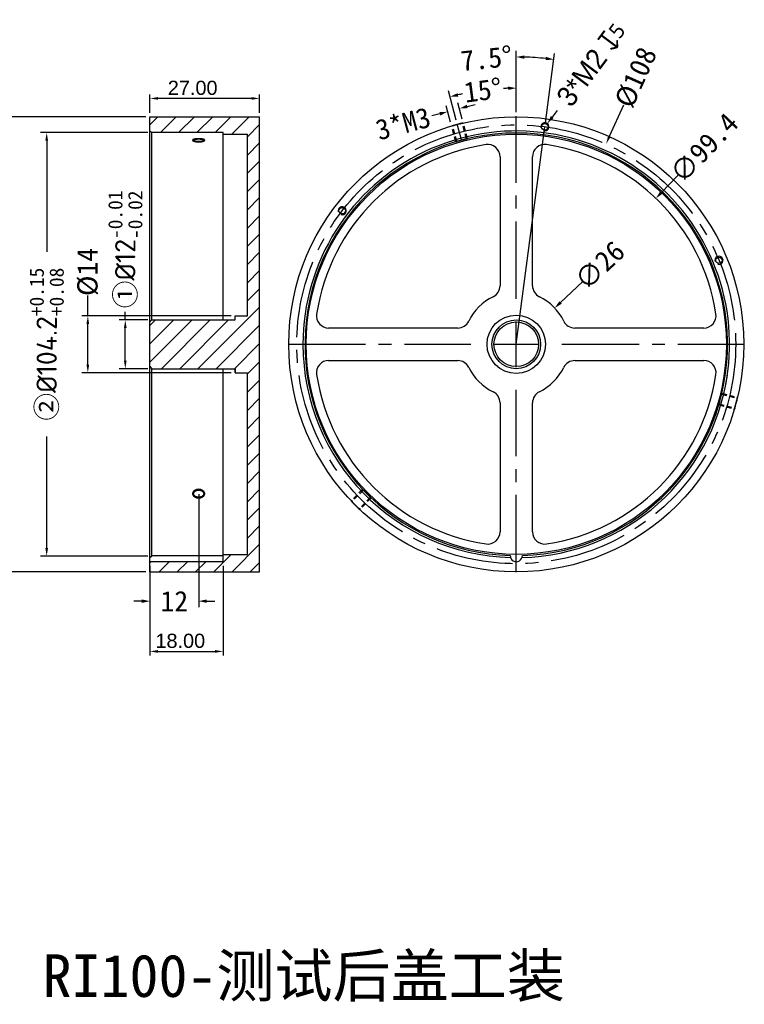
# Model space of a CAD drawing. Header units: inches. Extents: x 47 to 361, y 20 to 263.
# Tile 4 of 4: x 182 to 361, y 20 to 263. Entities that reach past the tile are written whole.
import ezdxf

# ---------------------------------------------------------------- set-up
doc = ezdxf.new("R2010")
doc.units = ezdxf.units.IN
doc.header["$MEASUREMENT"] = 0
doc.linetypes.add('CENTER2', pattern=[28.575, 19.05, -3.175, 3.175, -3.175])
doc.linetypes.add('HIDDEN', pattern=[1.905, 1.27, -0.635])
doc.layers.add('02___PRT_ALL_AXES', color=7, linetype='Continuous')
doc.layers.add('尺寸', color=7, linetype='Continuous')
doc.layers.add('标注', color=4, linetype='Continuous', lineweight=13)
doc.styles.get("Standard").update_dxf_attribs({"font": 'arial.ttf'})
doc.styles.add('宋体', font='SimSun.ttf')
doc.styles.add('宋体3.5', font='SimSun.ttf', dxfattribs={"height": 5})
doc.dimstyles.new('ISO-25$0', dxfattribs={"dimtxt": 3.5, "dimasz": 2, "dimexe": 1, "dimexo": 1, "dimgap": 0.8, "dimtad": 1, "dimtoh": 1, "dimzin": 1, "dimdsep": 46, "dimtxsty": 'Standard', "dimcen": 0, "dimclrd": 256, "dimclre": 256, "dimclrt": 256, "dimadec": 0, "dimazin": 3, "dimtfac": 1, "dimtmove": 0, "dimatfit": 3, "dimfxl": 1, "dimlwd": -1, "dimarcsym": 0})
doc.dimstyles.new('宋体3.5', dxfattribs={"dimtxt": 5, "dimasz": 2, "dimexe": 1.5, "dimexo": 1, "dimtad": 0, "dimdsep": 46, "dimtxsty": '宋体3.5', "dimblk": '_FILLED', "dimcen": 0.09, "dimadec": 3, "dimazin": 2, "dimtp": 0.001, "dimtm": 0.001, "dimtfac": 1, "dimtofl": 0, "dimtmove": 0, "dimatfit": 3, "dimldrblk": '_FILLED', "dimfxl": 1, "dimtolj": 1, "dimarcsym": 0})
doc.dimstyles.new('宋体3.5 直径', dxfattribs={"dimtxt": 5, "dimasz": 2, "dimexe": 1.5, "dimexo": 1, "dimtad": 0, "dimdsep": 46, "dimtxsty": '宋体3.5', "dimcen": 0.09, "dimadec": 3, "dimazin": 2, "dimtp": 0.001, "dimtm": 0.001, "dimtfac": 1, "dimtofl": 0, "dimtmove": 0, "dimatfit": 3, "dimfxl": 1, "dimtolj": 1, "dimarcsym": 0})

# ---------------------------------------------------------------- blocks, each defined once
blk = doc.blocks.new('*D12')
at = {"layer": 'Defpoints', "color": 0, "transparency": 16777216}
for p in [(214.37, 238.72), (176.76, 126.72), (214.37, 126.72)]:
    blk.add_point(p, dxfattribs=at)
at = {"layer": '尺寸', "color": 0, "lineweight": -2, "transparency": 16777216}
for p, q in [((213.37, 238.72), (175.26, 238.72)), ((176.76, 236.72), (176.76, 190.16)), ((176.76, 128.72), (176.76, 175.28)), ((213.37, 126.72), (175.26, 126.72))]:
    blk.add_line(p, q, dxfattribs=at)
at = {"layer": '尺寸', "color": 0, "transparency": 16777216}
for points in [[(176.43, 236.72), (177.1, 236.72), (176.76, 238.72)], [(176.43, 128.72), (177.1, 128.72), (176.76, 126.72)]]:
    blk.add_solid(points, dxfattribs=at)
at = {"layer": '尺寸', "color": 0, "transparency": 16777216, "insert": (176.76, 182.72), "char_height": 5, "attachment_point": 5, "rotation": 90, "style": '宋体3.5'}
blk.add_mtext('\\A1;%%C112', dxfattribs=at)
blk = doc.blocks.new('*D13')
at = {"layer": 'Defpoints', "color": 0, "transparency": 16777216}
for p in [(214.87, 188.72), (208.3, 176.72), (214.87, 176.72)]:
    blk.add_point(p, dxfattribs=at)
at = {"layer": '尺寸', "color": 0, "lineweight": -2, "transparency": 16777216}
for p, q in [((208.3, 188.72), (208.3, 190.72)), ((213.87, 188.72), (206.8, 188.72)), ((208.3, 178.72), (208.3, 186.72)), ((213.87, 176.72), (206.8, 176.72))]:
    blk.add_line(p, q, dxfattribs=at)
at = {"layer": '尺寸', "color": 0, "transparency": 16777216}
for points in [[(207.97, 186.72), (208.64, 186.72), (208.3, 188.72)], [(207.97, 178.72), (208.64, 178.72), (208.3, 176.72)]]:
    blk.add_solid(points, dxfattribs=at)
at = {"layer": '尺寸', "color": 0, "transparency": 16777216, "insert": (208.3, 206.07), "char_height": 5, "attachment_point": 5, "rotation": 90, "style": '宋体3.5'}
blk.add_mtext('\\A1;①{\\fISOCPEUR|b0|i0|c0|p34;%%C12\\fSimSun|b0|i0|c134|p2;\\H0.7x;\\S-0.01^ -0.02;}', dxfattribs=at)
blk = doc.blocks.new('*D14')
at = {"layer": 'Defpoints', "color": 0, "transparency": 16777216}
for p in [(235.37, 189.72), (199.09, 175.72), (235.37, 175.72)]:
    blk.add_point(p, dxfattribs=at)
at = {"layer": '尺寸', "color": 0, "lineweight": -2, "transparency": 16777216}
for p, q in [((199.09, 189.72), (199.09, 194.77)), ((234.37, 189.72), (197.59, 189.72)), ((199.09, 177.72), (199.09, 187.72)), ((234.37, 175.72), (197.59, 175.72))]:
    blk.add_line(p, q, dxfattribs=at)
at = {"layer": '尺寸', "color": 0, "transparency": 16777216}
for points in [[(198.75, 187.72), (199.42, 187.72), (199.09, 189.72)], [(198.75, 177.72), (199.42, 177.72), (199.09, 175.72)]]:
    blk.add_solid(points, dxfattribs=at)
at = {"layer": '尺寸', "color": 0, "transparency": 16777216, "insert": (199.09, 200.52), "char_height": 5, "attachment_point": 5, "rotation": 90, "style": '宋体3.5'}
blk.add_mtext('\\A1;%%C14', dxfattribs=at)
blk = doc.blocks.new('*U3')
at = {"layer": '尺寸', "color": 0, "linetype": 'CENTER2', "transparency": 16777216}
blk.add_line((0.55, -2.05), (-0.55, 2.05), dxfattribs=at)
blk = doc.blocks.new('*U4')
at = {"layer": '尺寸', "color": 0, "linetype": 'CENTER2', "transparency": 16777216}
for p, q in [((0, 11.2), (0, 56.12)), ((-56.12, 0), (-11.2, 0)), ((11.2, 0), (56.12, 0)), ((0, -56.12), (0, -11.2))]:
    blk.add_line(p, q, dxfattribs=at)
at = {"layer": '尺寸', "color": 0, "linetype": 'Continuous', "transparency": 16777216}
for p, q in [((0, -5.6), (0, 5.6)), ((-5.6, 0), (5.6, 0))]:
    blk.add_line(p, q, dxfattribs=at)
blk = doc.blocks.new('_FILLED')
at = {"color": 0, "linetype": 'ByBlock'}
blk.add_solid([(0, 0), (-1, 0.21), (-1, -0.21)], dxfattribs=at)
blk = doc.blocks.new('*D5')
at = {"layer": 'Defpoints', "color": 0, "transparency": 16777216}
for p in [(310.69, 253.16), (304.53, 238.84), (311.58, 236.26), (304.53, 193.92), (304.53, 182.72)]:
    blk.add_point(p, dxfattribs=at)
at = {"layer": '尺寸', "color": 0, "lineweight": -2, "transparency": 16777216}
for p, q in [((304.53, 239.84), (304.53, 254.93)), ((311.71, 237.25), (313.95, 254.31))]:
    blk.add_line(p, q, dxfattribs=at)
blk.add_arc((304.53, 182.72), 70.71, 84.1207, 88.3793, dxfattribs=at)
at = {"layer": '尺寸', "color": 0, "lineweight": -2, "transparency": 16777216, "xscale": 2, "yscale": 2, "zscale": 2}
for p, rotation in [((304.53, 253.43), 179.1896722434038), ((313.76, 252.83), 353.3103277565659)]:
    blk.add_blockref('_FILLED', p, dxfattribs=dict(at, rotation=rotation))
at = {"layer": '尺寸', "color": 0, "transparency": 16777216, "insert": (297.18, 253.05), "char_height": 5, "attachment_point": 5, "rotation": 5.9654, "style": '宋体3.5'}
blk.add_mtext('\\A1;7.5°', dxfattribs=at)
blk = doc.blocks.new('*D6')
at = {"layer": 'Defpoints', "color": 0, "transparency": 16777216}
for p in [(299.03, 245.53), (304.53, 238.84), (290.01, 236.91), (291.11, 232.81), (304.53, 193.92)]:
    blk.add_point(p, dxfattribs=at)
at = {"layer": '尺寸', "color": 0, "lineweight": -2, "transparency": 16777216}
for p, q in [((304.53, 239.84), (304.53, 247.27)), ((289.75, 237.88), (287.82, 245.07))]:
    blk.add_line(p, q, dxfattribs=at)
for start, end in [(91.8177, 92.8652), (102.1348, 103.1823)]:
    blk.add_arc((304.53, 182.72), 63.04, start, end, dxfattribs=at)
at = {"layer": '尺寸', "color": 0, "lineweight": -2, "transparency": 16777216, "xscale": 2, "yscale": 2, "zscale": 2}
for p, rotation in [((304.53, 245.77), 0.9088567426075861), ((288.21, 243.62), 194.0911432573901)]:
    blk.add_blockref('_FILLED', p, dxfattribs=dict(at, rotation=rotation))
at = {"layer": '尺寸', "color": 0, "transparency": 16777216, "insert": (296.3, 245.23), "char_height": 5, "attachment_point": 5, "rotation": 7.5, "style": '宋体3.5'}
blk.add_mtext('\\A1;15°', dxfattribs=at)
blk = doc.blocks.new('*D7')
at = {"layer": 'Defpoints', "color": 0, "transparency": 16777216}
for p in [(338.88, 218.64), (270.17, 146.81)]:
    blk.add_point(p, dxfattribs=at)
at = {"layer": '尺寸', "color": 0, "lineweight": -2, "transparency": 16777216}
for p, q in [((344.3, 224.3), (340.27, 220.08)), ((304.44, 182.72), (304.62, 182.72)), ((304.53, 182.63), (304.53, 182.81))]:
    blk.add_line(p, q, dxfattribs=at)
at = {"layer": '尺寸', "color": 0, "lineweight": -2, "transparency": 16777216, "xscale": 2, "yscale": 2, "zscale": 2, "rotation": 226.2700988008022}
blk.add_blockref('_FILLED', (338.88, 218.64), dxfattribs=at)
at = {"layer": '尺寸', "color": 0, "transparency": 16777216, "insert": (350.75, 231.04), "char_height": 5, "attachment_point": 5, "rotation": 46.2701, "style": '宋体3.5'}
blk.add_mtext('\\A1;∅99.4', dxfattribs=at)
blk = doc.blocks.new('*D8')
at = {"layer": 'Defpoints', "color": 0, "transparency": 16777216}
for p in [(313.98, 191.65), (295.08, 173.8)]:
    blk.add_point(p, dxfattribs=at)
at = {"layer": '尺寸', "color": 0, "lineweight": -2, "transparency": 16777216}
for p, q in [((320.92, 198.2), (315.44, 193.02)), ((304.44, 182.72), (304.62, 182.72)), ((304.53, 182.63), (304.53, 182.81))]:
    blk.add_line(p, q, dxfattribs=at)
at = {"layer": '尺寸', "color": 0, "lineweight": -2, "transparency": 16777216, "xscale": 2, "yscale": 2, "zscale": 2, "rotation": 223.3503963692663}
blk.add_blockref('_FILLED', (313.98, 191.65), dxfattribs=at)
at = {"layer": '尺寸', "color": 0, "transparency": 16777216, "insert": (325.06, 202.11), "char_height": 5, "attachment_point": 5, "rotation": 43.3504, "style": '宋体3.5'}
blk.add_mtext('\\A1;∅26', dxfattribs=at)
blk = doc.blocks.new('*D10')
at = {"layer": 'Defpoints', "color": 0}
for p in [(214.87, 234.82), (188.96, 130.62), (214.87, 130.62)]:
    blk.add_point(p, dxfattribs=at)
at = {"layer": '尺寸', "color": 0, "lineweight": -2}
for p, q in [((213.87, 234.82), (187.46, 234.82)), ((188.96, 232.82), (188.96, 205.45)), ((188.96, 132.62), (188.96, 160.05)), ((213.87, 130.62), (187.46, 130.62))]:
    blk.add_line(p, q, dxfattribs=at)
at = {"layer": '尺寸', "color": 0}
for points in [[(189.3, 232.82), (188.63, 232.82), (188.96, 234.82)], [(188.63, 132.62), (189.3, 132.62), (188.96, 130.62)]]:
    blk.add_solid(points, dxfattribs=at)
at = {"layer": '尺寸', "color": 0, "insert": (188.96, 182.75), "char_height": 5, "attachment_point": 5, "rotation": 90, "style": '宋体3.5'}
blk.add_mtext('\\A1;②\\fISOCPEUR|b0|i0|c0|p34;%%C104.2\\fSimSun|b0|i0|c134|p2;{\\H0.7x;\\S+0.15^ +0.08;}', dxfattribs=at)
blk = doc.blocks.new('*D11')
at = {"layer": 'Defpoints', "color": 0, "transparency": 16777216}
for p in [(290.54, 240.74), (288.59, 236.41), (291.49, 237.18)]:
    blk.add_point(p, dxfattribs=at)
at = {"layer": '尺寸', "color": 0, "lineweight": -2, "transparency": 16777216}
for p, q in [((288.33, 237.37), (287.25, 241.41)), ((291.23, 238.15), (290.15, 242.18)), ((292.47, 241.25), (294.4, 241.77)), ((285.71, 239.44), (283.78, 238.92))]:
    blk.add_line(p, q, dxfattribs=at)
at = {"layer": '尺寸', "color": 0, "lineweight": -2, "transparency": 16777216, "xscale": 2, "yscale": 2, "zscale": 2}
for p, rotation in [((287.64, 239.96), 15.00000000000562), ((290.54, 240.74), 195.0000000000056)]:
    blk.add_blockref('_FILLED', p, dxfattribs=dict(at, rotation=rotation))
at = {"layer": '尺寸', "color": 0, "transparency": 16777216, "insert": (276.68, 237.02), "char_height": 5, "attachment_point": 5, "rotation": 15, "style": '宋体3.5'}
blk.add_mtext('\\A1;3*M3', dxfattribs=at)
blk = doc.blocks.new('*D15')
at = {"layer": 'Defpoints', "color": 0, "transparency": 16777216}
for p in [(226.37, 146.85), (214.37, 126.72), (226.37, 119.51)]:
    blk.add_point(p, dxfattribs=at)
at = {"layer": '尺寸', "color": 0, "lineweight": -2, "transparency": 16777216}
for p, q in [((226.37, 145.85), (226.37, 118.01)), ((214.37, 125.72), (214.37, 118.01)), ((212.37, 119.51), (210.37, 119.51)), ((228.37, 119.51), (230.37, 119.51))]:
    blk.add_line(p, q, dxfattribs=at)
at = {"layer": '尺寸', "color": 0, "lineweight": -2, "transparency": 16777216, "xscale": 2, "yscale": 2, "zscale": 2}
blk.add_blockref('_FILLED', (214.37, 119.51), dxfattribs=at)
at = {"layer": '尺寸', "color": 0, "lineweight": -2, "transparency": 16777216, "xscale": 2, "yscale": 2, "zscale": 2, "rotation": 180}
blk.add_blockref('_FILLED', (226.37, 119.51), dxfattribs=at)
at = {"layer": '尺寸', "color": 0, "transparency": 16777216, "insert": (220.37, 119.51), "char_height": 5, "attachment_point": 5, "style": '宋体3.5'}
blk.add_mtext('\\A1;12', dxfattribs=at)
blk = doc.blocks.new('*D16')
at = {"layer": 'Defpoints', "color": 0, "transparency": 16777216}
for p in [(326.61, 232), (282.44, 133.45)]:
    blk.add_point(p, dxfattribs=at)
at = {"layer": '尺寸', "color": 0, "lineweight": -2, "transparency": 16777216}
for p, q in [((330.92, 241.61), (327.43, 233.83)), ((304.44, 182.72), (304.62, 182.72)), ((304.53, 182.63), (304.53, 182.81))]:
    blk.add_line(p, q, dxfattribs=at)
at = {"layer": '尺寸', "color": 0, "transparency": 16777216}
blk.add_solid([(327.13, 233.96), (327.74, 233.69), (326.61, 232)], dxfattribs=at)
at = {"layer": '尺寸', "color": 0, "transparency": 16777216, "insert": (333.97, 248.41), "char_height": 5, "attachment_point": 5, "rotation": 65.8598, "style": '宋体3.5'}
blk.add_mtext('\\A1;%%C108', dxfattribs=at)
blk = doc.blocks.new('*D17')
at = {"layer": 'Defpoints', "color": 0, "transparency": 16777216}
for p in [(310.98, 235.46), (312.18, 237.06)]:
    blk.add_point(p, dxfattribs=at)
at = {"layer": '尺寸', "color": 0, "lineweight": -2, "transparency": 16777216}
for p, q in [((314.58, 240.26), (313.38, 238.66)), ((311.49, 236.26), (311.67, 236.26)), ((311.58, 236.17), (311.58, 236.35))]:
    blk.add_line(p, q, dxfattribs=at)
at = {"layer": '尺寸', "color": 0, "lineweight": -2, "transparency": 16777216, "xscale": 2, "yscale": 2, "zscale": 2, "rotation": 233.0935490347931}
blk.add_blockref('_FILLED', (312.18, 237.06), dxfattribs=at)
at = {"layer": '尺寸', "color": 0, "transparency": 16777216, "insert": (323.11, 251.62), "char_height": 5, "attachment_point": 5, "rotation": 53.0935, "style": '宋体3.5'}
blk.add_mtext('\\A1;{\\fMS PGothic|b0|i0|c134|p34;3*M2 \\Fgdt|c0;\\H1.08333x;x\\fMicrosoft YaHei UI|b0|i0|c134|p34;\\H0.69231x;5}', dxfattribs=at)
blk = doc.blocks.new('*D18')
at = {"lineweight": -2, "transparency": 16777216}
for p, q in [((214.37, 239.72), (214.37, 244.23)), ((241.37, 239.72), (241.37, 244.23))]:
    blk.add_line(p, q, dxfattribs=at)
at = {"transparency": 16777216}
blk.add_line((239.37, 243.23), (216.37, 243.23), dxfattribs=at)
for points in [[(216.37, 243.57), (216.37, 242.9), (214.37, 243.23)], [(239.37, 243.57), (239.37, 242.9), (241.37, 243.23)]]:
    blk.add_solid(points, dxfattribs=at)
at = {"layer": 'Defpoints', "color": 0, "transparency": 16777216}
for p in [(214.37, 243.23), (214.37, 238.72), (241.37, 238.72)]:
    blk.add_point(p, dxfattribs=at)
at = {"transparency": 16777216, "insert": (224.89, 245.82), "char_height": 3.5, "attachment_point": 5}
blk.add_mtext('27.00', dxfattribs=at)
blk = doc.blocks.new('*D19')
at = {"lineweight": -2, "transparency": 16777216}
for p, q in [((214.37, 128.22), (214.37, 106.14)), ((232.37, 128.22), (232.37, 106.14))]:
    blk.add_line(p, q, dxfattribs=at)
at = {"transparency": 16777216}
blk.add_line((216.37, 107.14), (230.37, 107.14), dxfattribs=at)
for points in [[(216.37, 107.48), (216.37, 106.81), (214.37, 107.14)], [(230.37, 107.48), (230.37, 106.81), (232.37, 107.14)]]:
    blk.add_solid(points, dxfattribs=at)
at = {"layer": 'Defpoints', "color": 0, "transparency": 16777216}
for p in [(214.37, 129.22), (232.37, 129.22), (232.37, 107.14)]:
    blk.add_point(p, dxfattribs=at)
at = {"transparency": 16777216, "insert": (221.84, 109.73), "char_height": 3.5, "attachment_point": 5}
blk.add_mtext('18.00', dxfattribs=at)

msp = doc.modelspace()

# ---------------------------------------------------------------- hatches: boundary and pattern name
at = {"layer": '尺寸'}
h = msp.add_hatch(dxfattribs=at)
h.set_pattern_fill('ANSI31', color=256)
h.set_pattern_definition([(45, (-947.31, 282.902), (-2.245064, 2.245064), [])])
h.paths.add_polyline_path([(241.365, 238.723), (214.365, 238.723), (214.365, 235.223), (214.865, 234.823), (232.365, 234.823), (232.365, 234.423), (238.365, 234.423), (238.365, 189.723), (235.365, 189.723), (235.365, 188.723), (214.865, 188.723), (214.365, 188.223), (214.365, 177.223), (214.865, 176.723), (235.365, 176.723), (235.365, 175.723), (238.365, 175.723), (238.365, 131.023), (232.365, 131.023), (232.365, 129.223), (214.365, 129.223), (214.365, 126.723), (241.365, 126.723)])

# ---------------------------------------------------------------- linework, layer by layer
at = {"color": 7, "linetype": 'Continuous'}
for p, q in [((214.365, 188.223), (214.365, 238.723)), ((214.365, 238.723), (241.365, 238.723)), ((214.365, 238.723), (241.365, 238.723)), ((241.365, 126.723), (241.365, 238.723)), ((241.365, 126.723), (241.365, 238.723)), ((214.365, 235.223), (214.865, 234.823)), ((232.365, 234.823), (214.865, 234.823)), ((232.365, 188.723), (232.365, 234.823)), ((232.365, 234.423), (238.365, 234.423)), ((232.365, 234.423), (238.365, 234.423)), ((238.365, 189.723), (238.365, 234.423)), ((238.365, 189.723), (238.365, 234.423)), ((300.529, 228.896), (300.529, 197.111)), ((308.529, 197.111), (308.529, 228.896)), ((235.365, 188.723), (235.365, 189.723)), ((235.365, 188.723), (235.365, 189.723)), ((235.365, 189.723), (238.365, 189.723)), ((214.365, 188.223), (214.865, 188.723)), ((214.365, 188.223), (214.865, 188.723)), ((214.365, 177.223), (214.365, 188.223)), ((214.365, 177.223), (214.365, 188.223)), ((214.865, 188.723), (235.365, 188.723)), ((214.865, 188.723), (235.365, 188.723)), ((290.141, 186.723), (258.357, 186.723)), ((350.701, 186.723), (318.916, 186.723)), ((214.365, 126.723), (214.365, 177.223)), ((214.365, 177.223), (214.865, 176.723)), ((214.365, 177.223), (214.865, 176.723)), ((258.357, 178.723), (290.141, 178.723)), ((318.916, 178.723), (350.701, 178.723)), ((214.865, 176.723), (235.365, 176.723)), ((214.865, 176.723), (235.365, 176.723)), ((232.365, 129.223), (232.365, 176.723)), ((232.365, 129.223), (232.365, 176.723)), ((235.365, 175.723), (235.365, 176.723)), ((235.365, 176.723), (235.365, 175.723)), ((235.365, 175.723), (235.365, 176.723)), ((235.365, 175.723), (238.365, 175.723)), ((238.365, 131.023), (238.365, 175.723)), ((238.365, 131.023), (238.365, 175.723)), ((300.529, 168.336), (300.529, 136.551)), ((308.529, 136.551), (308.529, 168.336)), ((232.365, 131.023), (238.365, 131.023)), ((232.365, 131.023), (238.365, 131.023)), ((232.365, 129.223), (214.365, 129.223)), ((232.365, 129.223), (214.365, 129.223)), ((232.365, 130.623), (214.865, 130.623)), ((214.365, 126.723), (241.365, 126.723)), ((214.365, 126.723), (241.365, 126.723))]:
    msp.add_line(p, q, dxfattribs=at)
msp.add_line((214.365, 130.243), (214.865, 130.623))
for radius in [56, 6, 5.5]:
    msp.add_circle((304.529, 182.723), radius, dxfattribs=at)
for centre, radius, start, end in [((304.529, 182.723), 52.5, 346.63725, 180), ((304.529, 182.723), 52, 271.65282, 268.34718), ((304.529, 182.723), 49.7, 98.62072, 171.37928), ((297.529, 228.896), 3, 0, 98.62072), ((311.529, 228.896), 3, 81.37928, 180), ((304.529, 182.723), 49.7, 8.62072, 81.37928), ((297.529, 197.111), 3, 295.94448, 0), ((311.529, 197.111), 3, 180, 244.05552), ((304.529, 182.723), 13, 115.94448, 154.05552), ((304.529, 182.723), 13, 25.94448, 64.05552), ((258.357, 189.723), 3, 171.37928, 270), ((350.701, 189.723), 3, 270, 8.62072), ((290.141, 189.723), 3, 270, 334.05552), ((318.916, 189.723), 3, 205.94448, 270), ((304.529, 182.723), 52.5, 180, 268.44915), ((258.357, 175.723), 3, 90, 188.62072), ((290.141, 175.723), 3, 25.94448, 90), ((304.529, 182.723), 13, 205.94448, 244.05552), ((304.529, 182.723), 13, 295.94448, 334.05552), ((318.916, 175.723), 3, 90, 154.05552), ((350.701, 175.723), 3, 351.37928, 90), ((304.529, 182.723), 49.7, 188.62072, 261.37928), ((304.529, 182.723), 52.5, 271.55085, 351.71188), ((304.529, 182.723), 49.7, 278.62072, 351.37928), ((297.529, 168.336), 3, 0, 64.05552), ((311.529, 168.336), 3, 115.94448, 180), ((297.529, 136.551), 3, 261.37928, 0), ((311.529, 136.551), 3, 180, 278.62072)]:
    msp.add_arc(centre, radius, start, end, dxfattribs=at)
at = {"layer": '02___PRT_ALL_AXES', "color": 7, "linetype": 'HIDDEN'}
for p, q in [((288.84, 236.481), (288.591, 236.408)), ((289.627, 232.542), (288.591, 236.408)), ((289.867, 232.613), (288.831, 236.478)), ((288.863, 236.487), (288.84, 236.481)), ((288.873, 236.49), (288.863, 236.487)), ((288.884, 236.493), (288.873, 236.49)), ((289.185, 236.58), (289.132, 236.565)), ((289.133, 236.565), (289.213, 236.588)), ((289.214, 236.588), (289.185, 236.58)), ((289.226, 236.592), (289.214, 236.588)), ((289.214, 236.588), (289.225, 236.592)), ((289.237, 236.595), (289.226, 236.592)), ((289.226, 236.592), (289.237, 236.595)), ((289.249, 236.598), (289.237, 236.595)), ((289.237, 236.595), (289.248, 236.598)), ((289.248, 236.598), (289.312, 236.616)), ((289.312, 236.616), (289.249, 236.598)), ((289.463, 236.659), (289.434, 236.65)), ((290.642, 236.974), (290.609, 236.966)), ((290.657, 236.978), (290.642, 236.974)), ((290.672, 236.982), (290.657, 236.978)), ((290.688, 236.986), (290.672, 236.982)), ((290.704, 236.99), (290.688, 236.986)), ((290.72, 236.994), (290.704, 236.99)), ((290.761, 237.004), (290.72, 236.994)), ((290.825, 237.021), (290.761, 237.004)), ((290.761, 237.004), (290.824, 237.021)), ((290.824, 237.021), (290.836, 237.024)), ((290.836, 237.024), (290.825, 237.021)), ((290.836, 237.024), (290.848, 237.026)), ((290.848, 237.026), (290.837, 237.024)), ((290.86, 237.029), (290.848, 237.027)), ((290.848, 237.026), (290.86, 237.029)), ((290.86, 237.029), (290.942, 237.05)), ((290.893, 237.038), (290.86, 237.03)), ((290.941, 237.05), (290.893, 237.038)), ((291.214, 237.117), (291.203, 237.115)), ((291.237, 237.123), (291.214, 237.117)), ((291.237, 237.123), (291.489, 237.184)), ((292.282, 233.261), (291.246, 237.125)), ((292.525, 233.319), (291.489, 237.184)), ((290.207, 232.712), (290.243, 232.722)), ((290.242, 232.722), (290.209, 232.713)), ((290.257, 232.726), (290.242, 232.722)), ((290.271, 232.73), (290.257, 232.726)), ((290.284, 232.734), (290.271, 232.73)), ((290.347, 232.752), (290.284, 232.734)), ((290.347, 232.752), (290.387, 232.763)), ((290.387, 232.763), (290.405, 232.769)), ((290.405, 232.769), (290.424, 232.774)), ((290.424, 232.774), (290.444, 232.779)), ((290.444, 232.779), (290.463, 232.785)), ((290.463, 232.785), (290.492, 232.793)), ((291.796, 233.14), (291.86, 233.157)), ((291.86, 233.157), (291.873, 233.16)), ((291.873, 233.16), (291.887, 233.163)), ((291.887, 233.163), (291.902, 233.167)), ((291.902, 233.167), (291.936, 233.176)), ((291.937, 233.176), (291.902, 233.167)), ((292.272, 233.258), (292.525, 233.319)), ((289.627, 232.542), (289.878, 232.617)), ((354.946, 169.991), (354.962, 170.055)), ((354.962, 170.055), (354.965, 170.068)), ((354.965, 170.068), (354.969, 170.082)), ((354.969, 170.082), (354.973, 170.096)), ((354.981, 170.132), (354.973, 170.096)), ((354.973, 170.096), (354.981, 170.131)), ((355.124, 170.719), (355.063, 170.465)), ((355.066, 170.476), (358.931, 169.441)), ((355.124, 170.719), (358.99, 169.684)), ((358.929, 169.431), (358.99, 169.684)), ((354.422, 168.071), (354.348, 167.821)), ((354.348, 167.821), (358.213, 166.786)), ((354.419, 168.061), (358.284, 167.026)), ((354.528, 168.437), (354.518, 168.403)), ((354.518, 168.402), (354.528, 168.437)), ((354.532, 168.451), (354.528, 168.437)), ((354.536, 168.465), (354.532, 168.451)), ((354.54, 168.478), (354.536, 168.465)), ((354.558, 168.542), (354.54, 168.478)), ((354.558, 168.542), (354.569, 168.581)), ((354.569, 168.581), (354.574, 168.6)), ((354.574, 168.6), (354.58, 168.619)), ((354.58, 168.619), (354.585, 168.638)), ((354.585, 168.638), (354.59, 168.657)), ((354.59, 168.657), (354.599, 168.686)), ((354.618, 168.755), (354.599, 168.687)), ((354.599, 168.686), (354.618, 168.755)), ((358.394, 167.408), (358.371, 167.327)), ((358.371, 167.327), (358.385, 167.375)), ((358.385, 167.375), (358.394, 167.408)), ((358.394, 167.408), (358.397, 167.42)), ((358.397, 167.42), (358.394, 167.408)), ((358.401, 167.432), (358.397, 167.42)), ((358.397, 167.42), (358.401, 167.431)), ((358.401, 167.432), (358.404, 167.443)), ((358.404, 167.443), (358.401, 167.432)), ((358.404, 167.443), (358.422, 167.506)), ((358.422, 167.506), (358.404, 167.443)), ((358.455, 167.625), (358.464, 167.657)), ((358.525, 167.877), (358.536, 167.916)), ((358.78, 168.836), (358.771, 168.804)), ((358.784, 168.851), (358.78, 168.836)), ((358.787, 168.867), (358.784, 168.851)), ((358.792, 168.882), (358.787, 168.867)), ((358.796, 168.898), (358.792, 168.882)), ((358.8, 168.914), (358.796, 168.898)), ((358.81, 168.955), (358.8, 168.914)), ((358.81, 168.955), (358.826, 169.019)), ((358.826, 169.019), (358.81, 168.955)), ((358.826, 169.019), (358.829, 169.031)), ((358.829, 169.031), (358.826, 169.019)), ((358.829, 169.031), (358.832, 169.042)), ((358.832, 169.042), (358.829, 169.031)), ((358.832, 169.042), (358.835, 169.054)), ((358.835, 169.054), (358.832, 169.043)), ((358.856, 169.136), (358.835, 169.055)), ((358.835, 169.054), (358.842, 169.083)), ((358.842, 169.083), (358.856, 169.136)), ((358.92, 169.398), (358.923, 169.408)), ((358.923, 169.408), (358.929, 169.431)), ((358.286, 167.035), (358.213, 166.786)), ((358.286, 167.035), (358.293, 167.057)), ((358.293, 167.057), (358.296, 167.068)), ((266.714, 147.03), (263.885, 144.2)), ((266.886, 146.848), (264.057, 144.019)), ((266.893, 146.841), (266.714, 147.03)), ((267.132, 146.593), (267.157, 146.566)), ((267.157, 146.566), (267.132, 146.592)), ((267.167, 146.555), (267.157, 146.566)), ((267.177, 146.545), (267.167, 146.555)), ((267.187, 146.535), (267.177, 146.545)), ((267.233, 146.488), (267.187, 146.535)), ((267.275, 146.444), (267.233, 146.488)), ((267.233, 146.488), (267.275, 146.445)), ((267.275, 146.445), (267.289, 146.431)), ((267.289, 146.431), (267.303, 146.416)), ((267.317, 146.402), (267.303, 146.416)), ((267.303, 146.416), (267.317, 146.402)), ((267.338, 146.38), (267.317, 146.402)), ((267.317, 146.402), (267.338, 146.38)), ((268.185, 145.533), (268.208, 145.511)), ((268.208, 145.511), (268.186, 145.532)), ((268.222, 145.497), (268.208, 145.511)), ((268.208, 145.511), (268.222, 145.497)), ((268.222, 145.497), (268.241, 145.479)), ((268.25, 145.469), (268.241, 145.479)), ((268.25, 145.47), (268.294, 145.427)), ((268.294, 145.427), (268.25, 145.469)), ((268.294, 145.427), (268.341, 145.381)), ((263.885, 144.2), (264.063, 144.012)), ((264.063, 144.012), (264.08, 143.995)), ((264.08, 143.995), (264.087, 143.987)), ((264.333, 143.732), (264.274, 143.793)), ((264.275, 143.793), (264.309, 143.757)), ((264.309, 143.757), (264.333, 143.733)), ((264.333, 143.732), (264.341, 143.724)), ((264.342, 143.724), (264.333, 143.732)), ((264.342, 143.724), (264.35, 143.715)), ((264.35, 143.715), (264.342, 143.724)), ((264.35, 143.715), (264.358, 143.707)), ((264.358, 143.706), (264.35, 143.715)), ((264.358, 143.707), (264.404, 143.659)), ((264.404, 143.659), (264.358, 143.706)), ((264.404, 143.659), (264.434, 143.629)), ((264.445, 143.618), (264.434, 143.629)), ((264.456, 143.606), (264.445, 143.618)), ((264.468, 143.594), (264.456, 143.606)), ((264.479, 143.583), (264.468, 143.594)), ((264.479, 143.582), (264.49, 143.571)), ((264.514, 143.547), (264.49, 143.572)), ((264.49, 143.571), (264.513, 143.547)), ((268.654, 145.081), (265.825, 142.251)), ((268.835, 144.908), (266.006, 142.079)), ((268.341, 145.381), (268.351, 145.372)), ((268.351, 145.372), (268.361, 145.362)), ((268.361, 145.362), (268.372, 145.351)), ((268.398, 145.326), (268.372, 145.352)), ((268.372, 145.351), (268.397, 145.327)), ((268.835, 144.908), (268.646, 145.088)), ((265.377, 142.684), (265.353, 142.708)), ((265.374, 142.687), (265.388, 142.673)), ((265.388, 142.674), (265.377, 142.684)), ((265.388, 142.673), (265.4, 142.662)), ((265.4, 142.662), (265.411, 142.651)), ((265.411, 142.651), (265.423, 142.639)), ((265.423, 142.639), (265.435, 142.628)), ((265.465, 142.599), (265.434, 142.628)), ((265.465, 142.599), (265.512, 142.553)), ((265.512, 142.553), (265.465, 142.599)), ((265.512, 142.553), (265.521, 142.544)), ((265.521, 142.544), (265.512, 142.553)), ((265.521, 142.544), (265.529, 142.536)), ((265.529, 142.536), (265.521, 142.544)), ((265.529, 142.536), (265.538, 142.527)), ((265.538, 142.527), (265.53, 142.536)), ((265.538, 142.527), (265.559, 142.507)), ((265.598, 142.469), (265.538, 142.527)), ((265.559, 142.507), (265.599, 142.469)), ((265.793, 142.282), (265.801, 142.274)), ((265.801, 142.274), (265.818, 142.258)), ((265.818, 142.258), (266.006, 142.079))]:
    msp.add_line(p, q, dxfattribs=at)
at = {"layer": '02___PRT_ALL_AXES', "color": 7, "linetype": 'Continuous'}
for centre, radius in [((311.577, 236.261), 0.8), ((304.529, 182.723), 51.7), ((261.688, 215.596), 0.8), ((354.418, 203.388), 0.8), ((304.529, 182.723), 7.19)]:
    msp.add_circle(centre, radius, dxfattribs=at)
at = {"layer": '02___PRT_ALL_AXES', "color": 7, "linetype": 'HIDDEN'}
for centre, radius, start, end in [((304.533, 182.709), 56.015, 106.22303, 106.51873), ((304.529, 182.723), 56, 103.72097, 106.27903), ((304.338, 183.385), 55.311, 105.95679, 106.22495), ((304.29, 183.554), 55.136, 105.95591, 106.22539), ((304.26, 183.681), 55.005, 105.6062, 105.76909), ((304.253, 183.705), 54.98, 105.63719, 105.76901), ((304.523, 182.747), 55.976, 104.99993, 105.60753), ((304.552, 182.641), 56.086, 105.3302, 105.60666), ((304.567, 182.584), 56.144, 105.00041, 105.32939), ((304.522, 182.751), 55.972, 104.39306, 105.00009), ((304.567, 182.58), 56.148, 104.66854, 104.99957), ((304.551, 182.637), 56.089, 104.39274, 104.66773), ((304.287, 183.672), 55.021, 104.23102, 104.3945), ((304.325, 183.548), 55.15, 103.76359, 104.04408), ((304.541, 182.674), 56.051, 103.48136, 104.04146), ((304.529, 182.723), 52, 103.62256, 106.37744), ((304.499, 182.829), 51.89, 105.98695, 106.36603), ((304.689, 182.158), 52.588, 105.66165, 105.82628), ((304.527, 182.731), 51.992, 104.33906, 105.65996), ((304.673, 182.153), 52.588, 104.17372, 104.33835), ((304.507, 182.812), 51.909, 103.63278, 104.0145), ((304.529, 182.723), 52, 343.62256, 346.37744), ((304.602, 182.704), 51.924, 344.68401, 345.66037), ((303.959, 182.867), 52.588, 345.66165, 345.82628), ((304.636, 182.697), 51.89, 345.98695, 346.36603), ((304.513, 182.727), 56.016, 345.95791, 346.51885), ((304.617, 182.698), 51.909, 343.63278, 344.0145), ((303.963, 182.884), 52.588, 344.17372, 344.33835), ((303.822, 182.918), 52.733, 344.42033, 344.68428), ((303.836, 182.914), 52.718, 344.42025, 344.68429), ((304.48, 182.738), 56.051, 343.48136, 344.04146), ((304.529, 182.723), 56, 343.72097, 346.27903), ((305.345, 182.488), 55.15, 343.76359, 344.04408), ((305.472, 182.459), 55.021, 344.23102, 344.3945), ((305.515, 182.447), 54.976, 344.23089, 344.35906), ((303.909, 182.895), 56.643, 344.39454, 344.62439), ((303.934, 182.888), 56.617, 344.39388, 344.62446), ((304.738, 182.667), 55.784, 344.62499, 345.00066), ((304.386, 182.762), 56.148, 344.66854, 344.99957), ((304.553, 182.717), 55.976, 344.99993, 345.60753), ((304.389, 182.76), 56.144, 345.00041, 345.32939), ((304.446, 182.745), 56.086, 345.3302, 345.60666), ((305.517, 182.471), 54.98, 345.63719, 345.76901), ((305.132, 182.574), 55.379, 345.95694, 346.2358), ((304.529, 182.723), 52, 223.62256, 226.37744), ((304.463, 182.66), 51.909, 223.63278, 224.0145), ((304.523, 182.718), 51.992, 224.33906, 225.65996), ((304.566, 182.759), 56.051, 223.48136, 224.04146), ((304.529, 182.723), 56, 223.72097, 226.27903), ((303.917, 182.134), 55.15, 223.76359, 224.04408), ((304.592, 182.786), 56.089, 224.39274, 224.66773), ((304.509, 182.703), 55.972, 224.39306, 225.00009), ((304.634, 182.828), 56.148, 224.66854, 224.99957), ((304.512, 182.706), 55.976, 224.99993, 225.60753), ((304.631, 182.826), 56.144, 225.00041, 225.32939), ((304.452, 182.644), 51.89, 225.98695, 226.36603), ((304.589, 182.785), 56.086, 225.3302, 225.60666), ((304.54, 182.735), 56.016, 225.95791, 226.51885), ((304.098, 182.276), 55.379, 225.95694, 226.2358)]:
    msp.add_arc(centre, radius, start, end, dxfattribs=at)
at = {"layer": '02___PRT_ALL_AXES', "color": 7, "linetype": 'Continuous'}
for centre, radius, start, end in [((311.577, 236.261), 1, 255, 195), ((225.48, 232.164), 1.06, 110.61946, 112.96439), ((225.528, 233.731), 1.082, 244.73069, 247.07844), ((225.526, 232.045), 1.188, 110.20351, 110.6549), ((225.576, 233.841), 1.203, 247.04526, 247.5006), ((225.541, 232.002), 1.234, 109.72898, 110.20335), ((225.592, 233.881), 1.246, 247.50074, 247.97941), ((225.558, 231.955), 1.283, 109.23693, 109.72886), ((225.61, 233.924), 1.292, 247.97953, 248.4764), ((225.589, 231.867), 1.376, 108.06432, 109.22875), ((225.64, 234.002), 1.375, 248.48327, 249.6101), ((227.09, 234.003), 1.377, 290.35116, 291.53188), ((227.142, 231.869), 1.374, 70.78605, 71.89743), ((227.172, 231.955), 1.284, 70.28614, 70.77865), ((227.121, 233.924), 1.292, 291.53947, 292.03571), ((227.189, 232.002), 1.234, 69.81024, 70.28602), ((227.138, 233.881), 1.246, 292.03583, 292.51304), ((227.205, 232.045), 1.188, 69.35635, 69.81009), ((227.155, 233.841), 1.203, 292.51318, 292.96613), ((227.251, 232.164), 1.06, 67.03611, 69.39208), ((227.202, 233.731), 1.082, 292.93322, 295.26984), ((227.268, 233.591), 0.927, 295.29088, 296.84888), ((227.305, 233.517), 0.845, 296.86125, 297.64326), ((227.329, 233.471), 0.793, 297.64288, 298.4705), ((227.354, 233.426), 0.742, 298.47014, 299.34132), ((227.378, 233.383), 0.692, 299.34118, 300.23824), ((227.408, 233.332), 0.633, 300.2305, 301.66967), ((261.688, 215.596), 1, 255, 195), ((354.418, 203.388), 1, 255, 195), ((225.818, 145.874), 0.97, 147.03798, 148.54846), ((225.775, 146.023), 0.926, 211.99628, 213.60808), ((225.839, 145.861), 0.995, 146.05742, 147.04021), ((225.795, 146.036), 0.949, 213.6055, 214.60724), ((225.854, 145.85), 1.014, 145.07088, 146.05744), ((225.81, 146.047), 0.967, 214.60723, 215.61087), ((225.87, 145.84), 1.032, 144.10314, 145.07096), ((225.824, 146.057), 0.985, 215.61079, 216.59674), ((225.899, 145.818), 1.068, 141.1837, 144.09243), ((225.852, 146.078), 1.02, 216.60827, 219.62664), ((225.938, 145.787), 1.119, 138.00007, 141.18314), ((225.891, 146.11), 1.071, 219.62744, 222.91137), ((225.959, 145.768), 1.146, 137.3598, 138.01076), ((225.965, 145.762), 1.155, 136.66134, 137.35977), ((225.971, 145.757), 1.163, 135.92108, 136.66131), ((225.983, 145.745), 1.18, 134.09811, 135.91828), ((226.748, 145.746), 1.179, 44.10542, 45.84173), ((226.76, 145.757), 1.163, 43.36113, 44.10276), ((226.766, 145.763), 1.154, 42.66014, 43.3611), ((226.772, 145.769), 1.146, 42.0054, 42.66011), ((226.793, 145.787), 1.118, 38.81718, 42.01612), ((226.839, 146.111), 1.071, 317.1052, 320.37288), ((226.833, 145.819), 1.067, 35.88243, 38.8167), ((226.878, 146.078), 1.021, 320.37376, 323.36586), ((226.861, 145.84), 1.032, 34.9139, 35.87154), ((226.906, 146.057), 0.986, 323.37721, 324.37365), ((226.876, 145.85), 1.013, 33.93946, 34.91398), ((226.921, 146.047), 0.968, 324.37356, 325.3896), ((226.892, 145.861), 0.995, 32.96701, 33.93948), ((226.936, 146.036), 0.949, 325.3896, 326.40197), ((226.913, 145.874), 0.97, 31.4051, 32.96954), ((226.955, 146.023), 0.926, 326.3997, 327.95591), ((225.912, 146.129), 1.099, 222.8996, 223.57058), ((225.918, 146.136), 1.108, 223.57062, 224.28853), ((225.925, 146.142), 1.117, 224.28856, 225.04754), ((225.938, 146.155), 1.135, 225.05057, 226.82496), ((226.792, 146.155), 1.136, 313.11355, 314.97359), ((226.805, 146.142), 1.118, 314.9768, 315.73436), ((226.811, 146.136), 1.109, 315.7344, 316.44973), ((226.818, 146.13), 1.1, 316.44977, 317.11692), ((304.529, 130.723), 1.5, 179.17359, 0.82641)]:
    msp.add_arc(centre, radius, start, end, dxfattribs=at)
for points, knots in [([(224.99, 233.103), (224.981, 233.098), (224.925, 233.064), (224.861, 232.997), (224.861, 232.906), (224.925, 232.836), (224.98, 232.799), (224.99, 232.793)], [0, 0, 0, 0, 0.0580392, 0.3530177, 0.6479962, 0.9429746, 1, 1, 1, 1]), ([(225.115, 232.952), (225.115, 232.962), (225.12, 232.985), (225.139, 233.017), (225.17, 233.047), (225.231, 233.088), (225.336, 233.134), (225.491, 233.178), (225.679, 233.214), (225.892, 233.241), (226.124, 233.257), (226.284, 233.261), (226.365, 233.261)], [0, 0, 0, 0, 0.0239813, 0.0507238, 0.0823475, 0.1200081, 0.2150118, 0.3360113, 0.4800752, 0.6425933, 0.8180395, 1, 1, 1, 1]), ([(226.365, 232.613), (226.284, 232.613), (226.124, 232.618), (225.892, 232.637), (225.678, 232.669), (225.49, 232.71), (225.355, 232.754), (225.265, 232.794), (225.183, 232.839), (225.115, 232.899), (225.115, 232.952)], [0, 0, 0, 0, 0.1815756, 0.3568339, 0.5194766, 0.6640878, 0.7860724, 0.8375822, 0.8824955, 1, 1, 1, 1]), ([(225.161, 232.713), (225.224, 232.689), (225.375, 232.644), (225.662, 232.588), (226.007, 232.55), (226.246, 232.542), (226.365, 232.542)], [0, 0, 0, 0, 0.2258464, 0.4838976, 0.7419488, 1, 1, 1, 1]), ([(226.365, 233.319), (226.246, 233.319), (226.007, 233.312), (225.661, 233.282), (225.375, 233.235), (225.224, 233.196), (225.162, 233.176)], [0, 0, 0, 0, 0.2584317, 0.5168635, 0.7752952, 1, 1, 1, 1]), ([(227.57, 233.176), (227.507, 233.196), (227.355, 233.235), (227.069, 233.282), (226.723, 233.312), (226.484, 233.319), (226.365, 233.319)], [0, 0, 0, 0, 0.2258464, 0.4838976, 0.7419488, 1, 1, 1, 1]), ([(226.365, 233.261), (226.447, 233.261), (226.606, 233.257), (226.838, 233.241), (227.052, 233.214), (227.24, 233.178), (227.395, 233.134), (227.499, 233.088), (227.56, 233.047), (227.591, 233.017), (227.611, 232.985), (227.615, 232.962), (227.615, 232.952)], [0, 0, 0, 0, 0.1819509, 0.3574079, 0.5199242, 0.6639904, 0.784995, 0.8799955, 0.9176592, 0.9492777, 0.9760216, 1, 1, 1, 1]), ([(227.615, 232.952), (227.615, 232.899), (227.547, 232.839), (227.466, 232.794), (227.376, 232.754), (227.24, 232.71), (227.052, 232.669), (226.838, 232.637), (226.606, 232.618), (226.447, 232.613), (226.365, 232.613)], [0, 0, 0, 0, 0.1175086, 0.1624235, 0.2139349, 0.3359142, 0.4805231, 0.6431676, 0.8184149, 1, 1, 1, 1]), ([(226.365, 232.542), (226.484, 232.542), (226.723, 232.55), (227.069, 232.588), (227.355, 232.644), (227.506, 232.689), (227.569, 232.712)], [0, 0, 0, 0, 0.2584317, 0.5168635, 0.7752952, 1, 1, 1, 1]), ([(227.74, 232.793), (227.75, 232.799), (227.806, 232.836), (227.869, 232.906), (227.869, 232.997), (227.806, 233.064), (227.75, 233.098), (227.74, 233.103)], [0, 0, 0, 0, 0.0580392, 0.3530177, 0.6479962, 0.9429746, 1, 1, 1, 1]), ([(224.99, 146.38), (224.981, 146.364), (224.925, 146.267), (224.861, 146.079), (224.861, 145.828), (224.925, 145.643), (224.98, 145.548), (224.99, 145.533)], [0, 0, 0, 0, 0.0580392, 0.3530177, 0.6479962, 0.9429746, 1, 1, 1, 1]), ([(225.115, 145.954), (225.115, 146.012), (225.132, 146.131), (225.206, 146.301), (225.324, 146.456), (225.54, 146.642), (225.891, 146.805), (226.204, 146.848), (226.365, 146.848)], [0, 0, 0, 0, 0.1033328, 0.2107959, 0.3250346, 0.4473156, 0.7138305, 1, 1, 1, 1]), ([(226.365, 145.081), (226.204, 145.081), (225.893, 145.121), (225.54, 145.277), (225.324, 145.458), (225.206, 145.61), (225.132, 145.778), (225.115, 145.896), (225.115, 145.954)], [0, 0, 0, 0, 0.2879538, 0.5544567, 0.6760329, 0.789448, 0.8964148, 1, 1, 1, 1]), ([(226.365, 147.03), (226.246, 147.03), (226.007, 147.009), (225.661, 146.915), (225.375, 146.771), (225.224, 146.653), (225.162, 146.593)], [0, 0, 0, 0, 0.2584317, 0.5168635, 0.7752952, 1, 1, 1, 1]), ([(227.57, 146.592), (227.507, 146.653), (227.355, 146.771), (227.069, 146.915), (226.723, 147.009), (226.484, 147.03), (226.365, 147.03)], [0, 0, 0, 0, 0.2258464, 0.4838976, 0.7419488, 1, 1, 1, 1]), ([(226.365, 146.848), (226.526, 146.848), (226.839, 146.805), (227.191, 146.642), (227.406, 146.456), (227.525, 146.301), (227.598, 146.131), (227.615, 146.012), (227.615, 145.954)], [0, 0, 0, 0, 0.286171, 0.5526862, 0.6749728, 0.7892125, 0.8966742, 1, 1, 1, 1]), ([(227.615, 145.954), (227.615, 145.896), (227.598, 145.778), (227.525, 145.61), (227.406, 145.458), (227.19, 145.277), (226.838, 145.121), (226.526, 145.081), (226.365, 145.081)], [0, 0, 0, 0, 0.1035928, 0.2105605, 0.3239744, 0.4455453, 0.7120477, 1, 1, 1, 1]), ([(227.74, 145.532), (227.75, 145.548), (227.806, 145.643), (227.869, 145.829), (227.869, 146.079), (227.806, 146.267), (227.75, 146.364), (227.74, 146.38)], [0, 0, 0, 0, 0.0580392, 0.3530177, 0.6479962, 0.9429746, 1, 1, 1, 1]), ([(225.161, 145.327), (225.224, 145.268), (225.375, 145.154), (225.662, 145.017), (226.007, 144.928), (226.246, 144.908), (226.365, 144.908)], [0, 0, 0, 0, 0.2258464, 0.4838976, 0.7419488, 1, 1, 1, 1]), ([(226.365, 144.908), (226.484, 144.908), (226.723, 144.928), (227.069, 145.017), (227.355, 145.154), (227.506, 145.268), (227.569, 145.326)], [0, 0, 0, 0, 0.2584317, 0.5168635, 0.7752952, 1, 1, 1, 1])]:
    msp.add_open_spline(points, degree=3, knots=knots, dxfattribs=at)
for points in [[(225.066, 233.14), (225.038, 233.129), (225.013, 233.116), (224.99, 233.103)], [(224.99, 232.793), (225.013, 232.779), (225.038, 232.765), (225.066, 232.752)], [(227.74, 233.103), (227.718, 233.116), (227.692, 233.128), (227.664, 233.14)]]:
    msp.add_open_spline(points, degree=3, dxfattribs=at)
at = {"layer": '02___PRT_ALL_AXES', "color": 7, "linetype": 'HIDDEN'}
for points, knots in [([(290.209, 232.713), (290.127, 232.689), (289.969, 232.644), (289.779, 232.588), (289.654, 232.55), (289.627, 232.542), (289.627, 232.542)], [0, 0, 0, 0, 0.2258464, 0.4838976, 0.7419488, 1, 1, 1, 1]), ([(292.525, 233.319), (292.525, 233.319), (292.497, 233.312), (292.371, 233.282), (292.178, 233.235), (292.019, 233.196), (291.937, 233.176)], [0, 0, 0, 0, 0.2584317, 0.5168635, 0.7752952, 1, 1, 1, 1]), ([(354.981, 170.131), (355.002, 170.213), (355.041, 170.372), (355.088, 170.565), (355.118, 170.692), (355.124, 170.719), (355.124, 170.719)], [0, 0, 0, 0, 0.2258464, 0.4838976, 0.7419488, 1, 1, 1, 1]), ([(354.348, 167.821), (354.348, 167.821), (354.356, 167.848), (354.393, 167.973), (354.449, 168.164), (354.495, 168.321), (354.518, 168.402)], [0, 0, 0, 0, 0.2584317, 0.5168635, 0.7752952, 1, 1, 1, 1]), ([(266.714, 147.03), (266.714, 147.03), (266.733, 147.009), (266.823, 146.915), (266.96, 146.771), (267.073, 146.653), (267.132, 146.593)], [0, 0, 0, 0, 0.2584317, 0.5168635, 0.7752952, 1, 1, 1, 1]), ([(268.397, 145.327), (268.458, 145.268), (268.577, 145.154), (268.72, 145.017), (268.815, 144.928), (268.835, 144.908), (268.835, 144.908)], [0, 0, 0, 0, 0.2258464, 0.4838976, 0.7419488, 1, 1, 1, 1])]:
    msp.add_open_spline(points, degree=3, knots=knots, dxfattribs=at)
at = {"layer": '尺寸'}
for p, q in [((304.529, 182.723), (311.577, 236.261)), ((214.865, 188.723), (214.865, 234.823)), ((235.365, 188.723), (235.365, 189.723)), ((235.365, 189.723), (238.365, 189.723)), ((214.865, 130.623), (214.865, 176.723)), ((235.365, 176.723), (235.365, 175.723)), ((235.365, 175.723), (238.365, 175.723))]:
    msp.add_line(p, q, dxfattribs=at)
at = {"layer": '尺寸', "color": 1, "linetype": 'CENTER2'}
msp.add_circle((304.529, 182.723), 54, dxfattribs=at)

# ---------------------------------------------------------------- block references
at = {"layer": '尺寸', "linetype": 'CENTER2'}
msp.add_blockref('*U4', (304.529, 182.723), dxfattribs=at)
at = {"layer": '尺寸', "color": 1, "linetype": 'CENTER2'}
msp.add_blockref('*U3', (290.558, 234.863), dxfattribs=at)

# ---------------------------------------------------------------- texts
at = {"layer": '标注', "linetype": 'Continuous', "lineweight": 25, "insert": (252.231, 26.734), "char_height": 10.48141, "width": 316.9128, "attachment_point": 5, "style": '宋体'}
msp.add_mtext('{\\C0;RI100-测试后盖工装}', dxfattribs=at)

# ---------------------------------------------------------------- dimensions: what is measured, and where the dimension line sits
dim = msp.add_linear_dim(base=(214.365, 243.235), p1=(241.365, 238.723), p2=(214.365, 238.723), dimstyle='ISO-25$0', override={"dimarcsym": 1})
dim.commit()
dim.dimension.update_dxf_attribs({"geometry": '*D18', "text_midpoint": (224.886, 243.235), "dimtype": 160})
at = {"color": 1}
dim = msp.add_linear_dim(base=(232.365, 107.144), p1=(214.365, 129.223), p2=(232.365, 129.223), dimstyle='ISO-25$0', dxfattribs=at)
dim.commit()
dim.dimension.update_dxf_attribs({"geometry": '*D19', "text_midpoint": (221.839, 107.144), "dimtype": 160})
at = {"layer": '尺寸'}
dim = msp.add_diameter_dim_2p(p1=(310.977, 235.462), p2=(312.178, 237.061), text='{\\fMS PGothic|b0|i0|c134|p34;3*M2 \\Fgdt|c0;\\H1.08333x;x\\fMicrosoft YaHei UI|b0|i0|c134|p34;\\H0.69231x;5}', dimstyle='宋体3.5', override={"dimarcsym": 1}, dxfattribs=at)
dim.commit()
dim.dimension.update_dxf_attribs({"geometry": '*D17', "text_midpoint": (323.108, 251.615)})
for p1, p2, dimstyle, override, picture, middle in [((282.445, 133.446), (326.613, 232.001), '宋体3.5 直径', {"dimpost": '%%C<>'}, '*D16', (333.967, 248.41)), ((270.173, 146.81), (338.885, 218.637), '宋体3.5', {"dimarcsym": 1}, '*D7', (350.747, 231.037)), ((295.076, 173.799), (313.982, 191.647), '宋体3.5', {"dimarcsym": 1}, '*D8', (325.065, 202.11))]:
    dim = msp.add_diameter_dim_2p(p1=p1, p2=p2, dimstyle=dimstyle, override=override, dxfattribs=at)
    dim.commit()
    dim.dimension.update_dxf_attribs({"geometry": picture, "text_midpoint": middle, "dimtype": 163})
dim = msp.add_angular_dim_2l(base=(310.692, 253.164), line1=((304.529, 182.723), (311.577, 236.261)), line2=((304.529, 193.923), (304.529, 238.843)), dimstyle='宋体3.5', override={"dimarcsym": 1}, dxfattribs=at)
dim.commit()
dim.dimension.update_dxf_attribs({"geometry": '*D5', "text_midpoint": (297.18, 253.05), "dimtype": 162})
dim = msp.add_angular_dim_2l(base=(299.0343, 245.5277), line1=((304.529, 193.9234), (304.529, 238.8434)), line2=((291.107, 232.8147), (290.0092, 236.9117)), dimstyle='宋体3.5', override={"dimarcsym": 1}, dxfattribs=at)
dim.commit()
dim.dimension.update_dxf_attribs({"geometry": '*D6', "text_midpoint": (296.3, 245.2282)})
for base, p1, p2, angle, text, dimstyle, override, picture, middle, dimtype in [((290.537, 240.736), (288.591, 236.408), (291.489, 237.184), 15, '<>*M3', '宋体3.5', {"dimarcsym": 1}, '*D11', (276.683, 237.024), 161), ((188.963, 130.623), (214.865, 234.823), (214.865, 130.623), 90, '②\\fISOCPEUR|b0|i0|c0|p34;<>\\fSimSun|b0|i0|c134|p2;{\\H0.7x;\\S+0.15^ +0.08;}', '宋体3.5 直径', {"dimpost": '%%C<>', "dimtxsty": '宋体3.5'}, '*D10', (188.963, 182.747), 160), ((208.302, 176.723), (214.865, 188.723), (214.865, 176.723), 90, '①{\\fISOCPEUR|b0|i0|c0|p34;<>\\fSimSun|b0|i0|c134|p2;\\H0.7x;\\S-0.01^ -0.02;}', '宋体3.5 直径', {"dimpost": '%%C<>'}, '*D13', (208.302, 206.07), 160)]:
    dim = msp.add_linear_dim(base=base, p1=p1, p2=p2, angle=angle, text=text, dimstyle=dimstyle, override=override, dxfattribs=at)
    dim.commit()
    dim.dimension.update_dxf_attribs({"geometry": picture, "text_midpoint": middle, "dimtype": dimtype})
for base, p1, p2, picture, middle in [((176.763, 126.723), (214.365, 238.723), (214.365, 126.723), '*D12', (176.763, 182.723)), ((199.087, 175.723), (235.365, 189.723), (235.365, 175.723), '*D14', (199.087, 200.516))]:
    dim = msp.add_linear_dim(base=base, p1=p1, p2=p2, angle=90, dimstyle='宋体3.5 直径', override={"dimpost": '%%C<>'}, dxfattribs=at)
    dim.commit()
    dim.dimension.update_dxf_attribs({"geometry": picture, "text_midpoint": middle, "dimtype": 160})
dim = msp.add_linear_dim(base=(226.365, 119.508), p1=(214.365, 126.723), p2=(226.365, 146.848), dimstyle='宋体3.5', override={"dimarcsym": 1}, dxfattribs=at)
dim.commit()
dim.dimension.update_dxf_attribs({"geometry": '*D15', "text_midpoint": (220.365, 119.508)})

doc.saveas('drawing.dxf')
